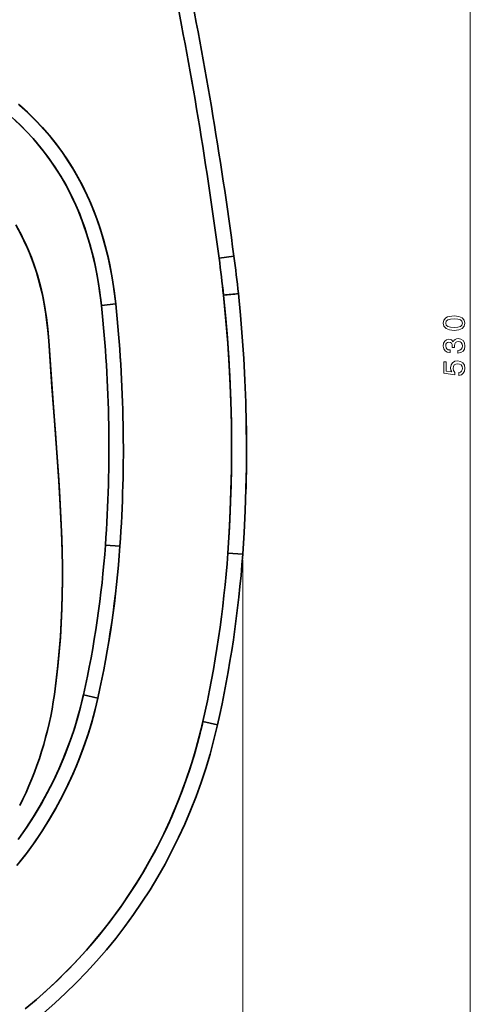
# Model space of a CAD drawing. Extents: x 412 to 1577, y 30 to 1542.
# Tile 3 of 7: x 701 to 851, y 197 to 526. Entities that reach past the tile are written whole.
import ezdxf

# ---------------------------------------------------------------- set-up
doc = ezdxf.new("R2010")
doc.units = 0

msp = doc.modelspace()

# ---------------------------------------------------------------- linework, layer by layer
at = {"color": 8, "lineweight": 13}
for p, q in [((851.45, 681.77), (851.45, 151.72)), ((775.4, 345.04), (775.4, 95.97))]:
    msp.add_line(p, q, dxfattribs=at)
at = {"color": 7, "lineweight": 35, "ltscale": 0.124999}
msp.add_line((767.48, 445.93), (772.44, 446.59), dxfattribs=at)
at = {"color": 7, "lineweight": 35, "ltscale": 0.125}
msp.add_line((767.48, 445.93), (772.44, 446.59), dxfattribs=at)
at = {"color": 7, "lineweight": 35, "ltscale": 0.120495}
msp.add_line((728.13, 430.15), (732.93, 430.65), dxfattribs=at)
msp.add_line((728.13, 430.15), (732.93, 430.65), dxfattribs=at)
at = {"color": 7, "lineweight": 35, "ltscale": 0.122005}
msp.add_line((729.48, 350.06), (734.35, 349.72), dxfattribs=at)
msp.add_line((729.48, 350.06), (734.35, 349.72), dxfattribs=at)
at = {"color": 7, "lineweight": 35, "ltscale": 0.000578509}
msp.add_line((715.04, 347.86), (715.04, 347.88), dxfattribs=at)
at = {"color": 7, "lineweight": 35, "ltscale": 0.124989}
msp.add_line((770.41, 347.4), (775.4, 347.04), dxfattribs=at)
at = {"color": 7, "lineweight": 35, "ltscale": 0.125001}
msp.add_line((770.41, 347.4), (775.4, 347.04), dxfattribs=at)
at = {"color": 7, "lineweight": 35, "ltscale": 0.123515}
msp.add_line((722.14, 300), (726.97, 298.92), dxfattribs=at)
msp.add_line((722.14, 300), (726.97, 298.92), dxfattribs=at)
at = {"color": 7, "lineweight": 35, "ltscale": 0.124997}
msp.add_line((762.06, 291.05), (766.94, 289.95), dxfattribs=at)
msp.add_line((762.06, 291.05), (766.94, 289.95), dxfattribs=at)
at = {"color": 7, "lineweight": 35}
for points in [[(700.48, 497.37), (701.95, 496.07), (704.37, 493.79), (706.7, 491.44), (708.95, 489), (711.1, 486.48), (713.17, 483.88), (715.13, 481.21), (717.19, 478.16), (719.13, 475.02), (720.93, 471.82), (722.61, 468.54), (724.16, 465.2), (725.57, 461.8), (726.74, 458.7), (727.81, 455.57), (728.77, 452.4), (729.65, 449.2), (730.16, 447.11), (730.64, 445.01), (731.1, 442.79), (731.52, 440.57), (732.07, 437.27), (732.54, 433.97), (732.93, 430.65)], [(700.76, 497.13), (703.4, 494.72), (705.96, 492.21), (708.41, 489.6), (710.76, 486.89), (713, 484.1), (715.13, 481.21), (716.78, 478.79), (718.35, 476.32), (719.83, 473.8), (721.24, 471.24), (722.13, 469.52), (722.97, 467.78), (723.8, 466), (724.59, 464.19), (726.05, 460.57), (727.05, 457.81), (727.98, 455.03), (728.83, 452.21), (729.41, 450.11), (729.95, 447.99), (730.46, 445.83), (730.92, 443.67), (731.74, 439.34), (732.4, 435), (732.93, 430.65)], [(698.26, 492.98), (700.94, 490.47), (703.52, 487.86), (705.99, 485.14), (708.33, 482.31), (710.55, 479.39), (712.62, 476.41), (714.55, 473.35), (716.36, 470.21), (718.03, 467), (719.57, 463.71), (720.89, 460.6), (722.09, 457.45), (723.19, 454.24), (724.17, 451), (725.06, 447.73), (725.56, 445.67), (726.02, 443.6), (726.83, 439.44), (727.5, 435.26), (727.84, 432.7), (728.13, 430.15)], [(699.21, 492.12), (701.1, 490.32), (703.24, 488.16), (705.3, 485.92), (707.27, 483.62), (709.16, 481.25), (710.96, 478.83), (712.62, 476.42), (714.16, 474), (715.88, 471.08), (717.48, 468.09), (718.76, 465.49), (719.59, 463.67), (720.39, 461.82), (721.54, 458.94), (722.59, 456.03), (723.55, 453.11), (724.47, 449.95), (725.3, 446.76), (726.03, 443.54), (726.71, 440.13), (727.29, 436.69), (727.55, 434.94), (727.93, 431.98), (728.13, 430.15)], [(710.52, 418.36), (710.24, 421.87), (709.84, 425.38), (709.33, 428.88), (709, 430.8), (708.63, 432.72), (708.07, 435.26), (707.44, 437.78), (706.74, 440.28), (705.79, 443.24), (704.73, 446.17), (703.56, 449.04), (702.27, 451.87), (700.86, 454.63), (699.5, 457.06)], [(699.97, 456.24), (701.27, 453.85), (702.04, 452.33), (702.77, 450.8), (704.13, 447.68), (705.35, 444.51), (706.43, 441.28), (707.17, 438.79), (707.82, 436.28), (708.41, 433.76), (708.8, 431.85), (709.15, 429.94), (709.75, 426.09), (710.2, 422.23), (710.52, 418.36)], [(770.41, 347.4), (770.86, 354.35), (771.21, 361.32), (771.46, 368.29), (771.61, 375.26), (771.65, 381.4), (771.59, 390.2), (771.39, 398.28), (771.05, 406.47), (770.75, 411.92), (770.25, 419.27), (769.73, 425.65), (768.96, 433.58)], [(770.41, 347.4), (770.95, 356.01), (771.34, 364.63), (771.5, 370.04), (771.61, 375.46), (771.65, 379.75), (771.65, 385.15), (771.58, 390.55), (771.49, 394.87), (771.19, 403.51), (770.98, 407.83), (770.71, 412.67), (770.38, 417.52), (769.78, 425.04), (768.96, 433.58)], [(773.94, 434.1), (774.64, 426.84), (775.24, 419.63), (775.73, 412.39), (776.12, 405.13), (776.4, 397.86), (776.58, 390.59), (776.65, 383.31), (776.62, 376.12), (776.47, 368.82), (776.22, 361.54), (775.86, 354.28), (775.4, 347.04)], [(710.52, 418.36), (711.77, 400.7), (713.04, 383.98), (713.8, 373.46), (714.14, 368.2), (714.63, 359.13), (714.83, 354.53), (715.04, 347.86)], [(710.52, 418.36), (711.61, 402.89), (712.78, 387.43), (713.15, 382.6), (713.94, 371.37), (714.3, 365.5), (714.74, 356.68), (714.91, 352.27), (715.04, 347.86)], [(715.04, 347.83), (715.13, 343.04), (715.14, 338.25), (715.07, 333.46), (714.93, 328.71), (714.72, 323.95), (714.42, 319.14), (714.04, 314.34), (713.58, 309.56), (713.04, 304.82), (712.42, 300.08)], [(715.04, 347.83), (715.13, 343.12), (715.14, 338.4), (715.08, 333.67), (714.94, 328.94), (714.73, 324.22), (714.44, 319.44), (714.06, 314.59), (713.6, 309.76), (713.06, 304.95), (712.42, 300.08)], [(700.29, 251.61), (702.89, 255.33), (705.37, 259.14), (707.71, 263.03), (709.91, 266.99), (711.98, 271.03), (713.9, 275.15), (715.37, 278.58), (716.75, 282.05), (718.03, 285.57), (719.21, 289.13), (720.29, 292.72), (721.03, 295.42), (721.87, 298.81), (722.14, 300)], [(700.59, 252.03), (703.18, 255.75), (705.63, 259.56), (707.96, 263.45), (710.14, 267.43), (712.19, 271.48), (714.1, 275.6), (715.87, 279.79), (717.38, 283.75), (718.77, 287.75), (720.03, 291.8), (721.15, 295.88), (722.14, 300)], [(699.93, 242.96), (702.75, 246.56), (705.44, 250.24), (708.01, 254.02), (710.44, 257.88), (712.53, 261.44), (714.51, 265.05), (716.38, 268.73), (718.14, 272.46), (719.78, 276.25), (721.31, 280.08), (722.66, 283.78), (723.9, 287.52), (725.03, 291.29), (726.06, 295.1), (726.97, 298.92)], [(726.97, 298.92), (725.94, 294.66), (724.78, 290.43), (723.49, 286.23), (722.05, 282.08), (720.49, 277.98), (718.79, 273.93), (716.97, 269.94), (715.01, 266.01), (712.93, 262.15), (710.73, 258.35), (708.4, 254.63), (705.96, 250.99), (703.4, 247.43), (700.79, 244.03)], [(702.65, 195.04), (706.33, 198.11), (709.93, 201.29), (713.44, 204.57), (716.3, 207.39), (719.1, 210.27), (721.83, 213.21), (724.48, 216.22), (727.06, 219.28), (729.57, 222.41), (732.01, 225.59), (734.37, 228.82), (737.09, 232.77), (739.71, 236.79), (742.21, 240.89), (744.59, 245.05), (746.86, 249.29), (749.01, 253.58), (750.37, 256.47), (751.68, 259.39), (752.94, 262.34), (754.14, 265.31), (755.29, 268.31), (756.39, 271.37), (757.45, 274.46), (758.44, 277.56), (759.7, 281.8), (760.86, 286.06), (761.9, 290.36), (762.06, 291.05)], [(703.18, 195.47), (706.44, 198.21), (709.64, 201.02), (712.76, 203.92), (715.06, 206.15), (717.32, 208.42), (720.28, 211.53), (723.16, 214.7), (725.95, 217.95), (728.66, 221.25), (730.85, 224.06), (732.99, 226.91), (735.06, 229.81), (737.47, 233.33), (739.79, 236.92), (742.01, 240.56), (744.14, 244.25), (746.18, 248), (748.13, 251.8), (749.53, 254.68), (750.87, 257.58), (752.16, 260.51), (753.4, 263.47), (755.15, 267.94), (756.52, 271.74), (757.81, 275.56), (759.1, 279.71), (760.29, 283.9), (761.13, 287.15), (762.06, 291.05)], [(766.94, 289.95), (765.76, 285.05), (764.45, 280.19), (763.01, 275.43), (761.45, 270.7), (759.77, 266.02), (757.95, 261.39), (756.01, 256.82), (753.94, 252.3), (751.74, 247.84), (749.41, 243.45), (746.97, 239.12), (744.4, 234.86), (741.71, 230.68), (738.9, 226.58), (735.98, 222.55), (732.95, 218.61), (729.81, 214.76), (726.56, 211), (723.2, 207.33), (719.75, 203.76), (716.19, 200.29), (712.54, 196.91), (708.79, 193.64)]]:
    msp.add_lwpolyline(points, dxfattribs=at)
at = {"color": 8, "lineweight": 13}
for points in [[(846.04, 421.79), (847.62, 421.94), (848.75, 422.41), (849.43, 423.17), (849.66, 424.22), (849.43, 425.26), (848.75, 426.01), (847.62, 426.48), (846.04, 426.64), (844.46, 426.48), (843.84, 426.28), (843.32, 426.01), (842.64, 425.26), (842.4, 424.22), (842.64, 423.17), (843.33, 422.41), (844.46, 421.94)], [(846.04, 422.75), (844.81, 422.84), (843.94, 423.09), (843.42, 423.54), (843.24, 424.22), (843.42, 424.88), (843.94, 425.34), (844.81, 425.59), (846.04, 425.67), (847.27, 425.59), (848.14, 425.34), (848.66, 424.88), (848.83, 424.22), (848.66, 423.54), (848.14, 423.09), (847.27, 422.84)], [(847.26, 414.2), (847.33, 414.2), (848.29, 414.36), (849.02, 414.84), (849.48, 415.58), (849.66, 416.57), (849.48, 417.62), (849.04, 418.41), (848.33, 418.91), (847.43, 419.1), (846.83, 419.01), (846.35, 418.79), (845.97, 418.43), (845.7, 417.95), (845.16, 418.6), (844.29, 418.83), (843.5, 418.68), (842.91, 418.25), (842.54, 417.54), (842.4, 416.57), (842.57, 415.67), (843.01, 414.97), (843.72, 414.52), (844.65, 414.36), (844.72, 414.36), (844.72, 415.26), (844.08, 415.34), (843.61, 415.61), (843.33, 416.03), (843.23, 416.62), (843.31, 417.15), (843.52, 417.53), (843.87, 417.76), (844.33, 417.85), (844.82, 417.76), (845.16, 417.52), (845.36, 417.1), (845.42, 416.52), (845.41, 416.13), (846.21, 416.13), (846.19, 416.62), (846.28, 417.26), (846.52, 417.73), (846.91, 418.02), (847.43, 418.12), (848.01, 418.01), (848.45, 417.71), (848.72, 417.25), (848.81, 416.63), (848.71, 416), (848.41, 415.53), (847.92, 415.24), (847.26, 415.13)], [(847.63, 406.77), (848.46, 406.99), (849.1, 407.49), (849.5, 408.21), (849.66, 409.14), (849.47, 410.16), (848.98, 410.96), (848.19, 411.46), (847.18, 411.65), (846.25, 411.48), (845.51, 411), (845.04, 410.24), (844.86, 409.26), (844.99, 408.51), (845.32, 407.92), (843.43, 408.2), (843.43, 411.27), (842.61, 411.27), (842.61, 407.53), (846.32, 406.97), (846.32, 407.78), (845.84, 408.37), (845.67, 409.11), (845.78, 409.76), (846.11, 410.25), (846.6, 410.56), (847.24, 410.67), (847.87, 410.56), (848.36, 410.24), (848.68, 409.75), (848.79, 409.11), (848.72, 408.58), (848.49, 408.16), (848.12, 407.86), (847.63, 407.71)]]:
    msp.add_lwpolyline(points, close=True, dxfattribs=at)
at = {"color": 7, "lineweight": 35}
for centre, radius, start, end in [((-617.83, 262.74), 1402.37, 7.53294, 11.67143), ((-617.81, 262.75), 1397.35, 7.53291, 11.67146), ((-617.84, 262.74), 1397.38, 7.53295, 11.67142), ((266.73, 379.68), 505.12, 6.1248, 7.5365), ((266.53, 379.66), 505.31, 6.1251, 7.5362), ((266.52, 379.66), 510.32, 6.1237, 7.5362), ((996.83, -1711.4), 2157.04, 95.93126, 96.06404), ((1011.19, -1848.27), 2294.66, 95.93469, 96.05953), ((285.22, 382.15), 491.44, 358.438, 0.9925), ((390.98, 374.11), 339.35, 347.3857, 355.9369), ((390.98, 374.11), 339.35, 347.3857, 355.9368), ((392.01, 373.55), 343.16, 347.4403, 356.0191), ((392.01, 373.55), 343.17, 347.4403, 356.0191), ((392.69, 374.57), 378.69, 347.258, 355.8844), ((392.69, 374.57), 378.69, 347.2579, 355.8844), ((392.69, 374.58), 383.7, 347.258, 355.8845), ((594.78, 316.48), 118.78, 333.2316, 352.0629), ((594.79, 316.48), 118.77, 333.2309, 352.0636)]:
    msp.add_arc(centre, radius, start, end, dxfattribs=at)
for centre, major_axis, ratio, start_param, end_param in [((239.91, 345.56), (-420.25, -275.93), 0.918285, 2.530353, 2.70012), ((233.17, 345.01), (-434.52, -264.69), 0.915105, 2.564853, 2.733465), ((370.61, 372.48), (-38.99, -410.55), 0.883647, 1.599251, 1.796185), ((370.12, 372.45), (-39.31, -410.8), 0.884222, 1.600036, 1.796837)]:
    msp.add_ellipse(centre, major_axis=major_axis, ratio=ratio, start_param=start_param, end_param=end_param, dxfattribs=at)

doc.saveas('drawing.dxf')
